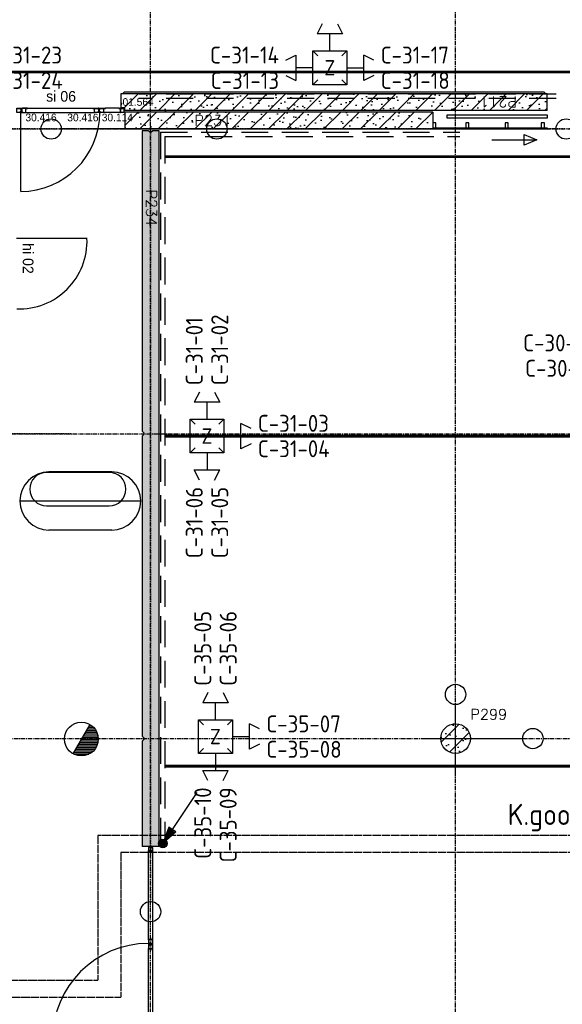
# Model space of a CAD drawing. Extents: x 0 to 1189, y 0 to 841.
# Tile 32 of 44: x 733 to 797, y 218 to 335. Entities that reach past the tile are written whole.
import ezdxf
from ezdxf.enums import TextEntityAlignment as Align

# ---------------------------------------------------------------- set-up
doc = ezdxf.new("R2010")
doc.units = 0
doc.header["$PDSIZE"] = 2
for name, pattern in [('AUSGEZOGEN', [0]), ('B0304', [6, 5, -0.5, 0, -0.5]), ('DASHDOT', [25.4, 12.7, -6.35, 0, -6.35]), ('E0001', [1, 1, 0]), ('E0003', [4.7625, 3.175, -1.5875])]:
    doc.linetypes.add(name, pattern=pattern)
doc.layers.get('0').update_dxf_attribs({"linetype": 'CONTINUOUS'})
for name, color, linetype in [('AB$1A---_ATTRIB', 9, 'CONTINUOUS'), ('AL$1A---_ALGEMEEN', 9, 'CONTINUOUS'), ('AT$1A---_TEKSTK', 15, 'CONTINUOUS'), ('EL63----_LICHTINST', 2, 'CONTINUOUS'), ('EL65----_BEVEILIGING', 2, 'CONTINUOUS'), ('ET6130--_KANALISATIE', 7, 'CONTINUOUS'), ('GOTEN', 3, 'CONTINUOUS'), ('STRAMIEN', 1, 'CONTINUOUS'), ('VITELCODERING', 5, 'CONTINUOUS'), ('VITELDATA', 1, 'CONTINUOUS')]:
    doc.layers.add(name, color=color, linetype=linetype)
doc.styles.add('GBB_ISOP', font='b-gbp3.shx')
doc.styles.add('GBB_ISOT', font='b-gbt3.shx')
doc.styles.add('ROMANS', font='romans.shx', dxfattribs={"height": 300})
doc.styles.get("Standard").update_dxf_attribs({"font": 'ISO'})

# ---------------------------------------------------------------- blocks, each defined once
blk = doc.blocks.new('-STR-P2')
at = {"layer": 'AL$1A---_ALGEMEEN', "linetype": 'DASHDOT', "ltscale": 0.1}
for p, q in [((0, -401), (0, 401)), ((-401, 0), (793, 0))]:
    blk.add_line(p, q, dxfattribs=at)
at = {"layer": 'AL$1A---_ALGEMEEN', "linetype": 'Continuous', "ltscale": 2}
for centre in [(0, 521), (913, 0)]:
    blk.add_circle(centre, 120, dxfattribs=at)
blk.add_point((0, 0), dxfattribs=at)
blk = doc.blocks.new('01564')
at = {"layer": 'AL$1A---_ALGEMEEN', "color": 15, "linetype": 'AUSGEZOGEN'}
for p, q in [((0, 1.5), (0, 48.5)), ((1.5, 50), (38.5, 50)), ((1.5, 1.5), (1.5, 48.5)), ((1.5, 48.5), (38.5, 48.5)), ((40, 1.5), (1.5, 1.5)), ((58.5, 0), (1.5, 0)), ((38.5, 48.5), (38.5, 3)), ((40, 48.5), (40, 3)), ((40, 3), (58.5, 3)), ((58.5, 1.5), (40, 1.5))]:
    blk.add_line(p, q, dxfattribs=at)
for centre, start, end in [((1.5, 48.5), 90, 180), ((1.5, 1.5), 180, 270), ((38.5, 48.5), 0, 90), ((40, 3), 180, 270), ((58.5, 1.5), 0, 90), ((58.5, 1.5), 270, 0)]:
    blk.add_arc(centre, 1.5, start, end, dxfattribs=at)
blk = doc.blocks.new('30114')
at = {"layer": 'AL$1A---_ALGEMEEN', "color": 15, "linetype": 'AUSGEZOGEN'}
for p, q in [((-18.5, 3), (0, 3)), ((0, 1.5), (-18.5, 1.5)), ((0, 0), (-18.5, 0)), ((0, 21.22636), (0, 48.5)), ((0, 3), (0, 21.22636)), ((42, 1.5), (0, 1.5)), ((61.5, 0), (0, 0)), ((1.5, 50), (38.5, 50)), ((1.5, 21.22636), (1.5, 48.5)), ((1.5, 48.5), (38.5, 48.5)), ((1.5, 3), (1.5, 21.22636)), ((38.5, 48.5), (38.5, 43)), ((40, 48.5), (40, 43)), ((40, 43), (48.5, 43)), ((40, 41.5), (48.5, 41.5)), ((48.5, 8.5), (42, 8.5)), ((48.5, 7), (42, 7)), ((42, 3), (61.5, 3)), ((42, 1.5), (61.5, 1.5)), ((48.5, 41.5), (48.5, 21.22636)), ((48.5, 21.22636), (48.5, 8.5)), ((50, 41.5), (50, 21.22636)), ((50, 21.22636), (50, 8.5))]:
    blk.add_line(p, q, dxfattribs=at)
for centre, radius, start, end in [((-18.5, 1.5), 1.5, 90, 180), ((-18.5, 1.5), 1.5, 180, 270), ((1.5, 48.5), 1.5, 90, 180), ((0, 3), 1.5, 270, 0), ((38.5, 48.5), 1.5, 0, 90), ((40, 43), 1.5, 180, 270), ((42, 5), 3.5, 90, 180), ((42, 5), 3.5, 180, 270), ((42, 5), 2, 90, 180), ((42, 5), 2, 180, 270), ((48.5, 41.5), 1.5, 0, 90), ((48.5, 8.5), 1.5, 270, 0), ((61.5, 1.5), 1.5, 0, 90), ((61.5, 1.5), 1.5, 270, 0)]:
    blk.add_arc(centre, radius, start, end, dxfattribs=at)
blk = doc.blocks.new('30416')
at = {"layer": 'AL$1A---_ALGEMEEN', "color": 15, "linetype": 'AUSGEZOGEN'}
for p, q in [((-21.50002, 50), (9.86174, 50.00002)), ((-21.50002, 48.5), (-2.000015, 48.5)), ((-2.000015, 47), (-21.50002, 47)), ((-10, 31.0621), (-10, 41.5)), ((-10, 8.5), (-10, 31.0621)), ((-8.5, 43), (-2, 43)), ((-8.5, 41.5), (-2, 41.5)), ((-8.5, 31.0621), (-8.5, 41.5)), ((-8.5, 8.5), (-8.5, 31.0621)), ((0, 8.5), (-8.5, 8.5)), ((0, 7), (-8.5, 7)), ((-2.000015, 48.5), (9.86174, 48.5)), ((0, 1.5), (0, 7)), ((1.5, 1.5), (1.5, 7)), ((9.861786, 1.5), (1.5, 1.5)), ((9.861786, 0), (1.5, 0)), ((40, 1.500015), (9.861755, 1.5)), ((9.861786, 50), (38.5, 50.00002)), ((9.861786, 48.5), (38.5, 48.50002)), ((58.50002, 0.000015), (9.861786, 0)), ((38.5, 48.5), (38.5, 31.0621)), ((38.5, 31.06212), (38.5, 3.000015)), ((40, 48.5), (40, 31.0621)), ((40, 31.06212), (40, 3.000015)), ((40, 3.000015), (58.5, 3.000015)), ((58.50002, 1.500015), (40, 1.500015))]:
    blk.add_line(p, q, dxfattribs=at)
for centre, radius, start, end in [((-21.50002, 48.5), 1.5, 90, 180), ((-21.50002, 48.5), 1.5, 180, 270), ((-8.5, 41.5), 1.5, 90, 180), ((-8.5, 8.5), 1.5, 180, 270), ((-2.000015, 45), 3.5, 0, 90.00001), ((-2.000015, 45), 2, 0, 90.00001), ((-2.000015, 45), 3.5, 270, 0), ((-2.000015, 45), 2, 270, 0), ((0, 7), 1.5, 0, 90), ((1.5, 1.5), 1.5, 180, 270), ((38.5, 48.5), 1.5, 0, 90.00001), ((40, 3.000015), 1.5, 180, 270), ((58.50002, 1.500015), 1.5, 0, 90.00001), ((58.50002, 1.500015), 1.5, 270, 0)]:
    blk.add_arc(centre, radius, start, end, dxfattribs=at)
blk = doc.blocks.new('30013')
at = {"layer": 'AL$1A---_ALGEMEEN', "color": 15, "linetype": 'AUSGEZOGEN'}
for p, q in [((0, 48.5), (0, 20.92189)), ((0, 20.92189), (0, 1.5)), ((38.50001, 50), (1.500008, 50)), ((38.50001, 48.5), (1.500008, 48.5)), ((1.500008, 48.5), (1.500008, 20.92189)), ((1.500008, 20.92189), (1.500008, 1.5)), ((1.500008, 1.5), (42.00001, 1.5)), ((1.500008, 0), (61.50001, 0)), ((38.50001, 43), (38.50001, 48.5)), ((40.00001, 43), (40.00001, 48.5)), ((48.50001, 43), (40.00001, 43)), ((48.50001, 41.5), (40.00001, 41.5)), ((42.00001, 8.5), (48.50001, 8.5)), ((42.00001, 7), (48.50001, 7)), ((61.50001, 3), (42.00001, 3)), ((42.00001, 1.5), (61.50001, 1.5)), ((48.50001, 20.92189), (48.50001, 41.5)), ((48.50001, 8.5), (48.50001, 20.92189)), ((50.00001, 20.92189), (50.00001, 41.5)), ((50.00001, 8.5), (50.00001, 20.92189))]:
    blk.add_line(p, q, dxfattribs=at)
for centre, radius, start, end in [((1.500008, 1.5), 1.5, 180, 270), ((1.500015, 48.5), 1.5, 90, 180), ((38.49999, 48.5), 1.5, 0, 90), ((39.99999, 43), 1.5, 180, 270), ((41.99999, 5), 3.5, 90, 180), ((41.99999, 5), 3.5, 180, 270), ((41.99999, 5), 2, 90, 180), ((41.99999, 5), 2, 180, 270), ((48.49999, 41.5), 1.5, 0, 90), ((48.49999, 8.5), 1.5, 270, 0), ((61.50001, 1.5), 1.5, 0, 90), ((61.50001, 1.5), 1.5, 270, 0)]:
    blk.add_arc(centre, radius, start, end, dxfattribs=at)
blk = doc.blocks.new('XREF_B-A3-II-114')
at = {"layer": 'AL$1A---_ALGEMEEN', "ltscale": 2}
h = blk.add_hatch(dxfattribs=at)
h.set_pattern_fill('PREFB', color=8, scale=8, angle=360, style=0)
h.set_pattern_definition([(45, (86073.26, 44196.29), (-108.6116, 108.6116), []), (17, (86073.26, 44196.29), (41.26, 127.7242), [0, -130.56, -73.92, 0, -107.52]), (48, (86073.26, 44196.29), (-29.465, 129.875), [0, -129.28, 0, -131.84, 0, -106.24]), (71, (86073.26, 44196.29), (-76.6585, 107.621), [0, -128, 0, -768, -105.28])])
h.paths.add_polyline_path([(85726, 44446), (85769, 44446), (85769, 44416), (90753, 44416), (90753, 44616), (85726, 44616)])
at = {"layer": 'AL$1A---_ALGEMEEN'}
h = blk.add_hatch(dxfattribs=at)
h.set_pattern_fill('PREFB', color=8, scale=8, angle=180, style=0)
h.set_pattern_definition([(225, (86073.26, 44196.29), (108.6116, -108.6116), []), (197, (86073.26, 44196.29), (-41.26, -127.724), [0, -130.56, -73.92, 0, -107.52]), (228, (86073.26, 44196.29), (29.465, -129.875), [0, -129.28, 0, -131.84, 0, -106.24]), (251, (86073.26, 44196.29), (76.6585, -107.621), [0, -128, 0, -768, -105.28])])
h.paths.add_polyline_path([(89403, 44396), (85769, 44396), (85769, 44196), (89403, 44196)])
at = {"layer": 'AL$1A---_ALGEMEEN', "ltscale": 2}
h = blk.add_hatch(dxfattribs=at)
h.set_pattern_fill('PREFB', color=8, scale=8, angle=90, style=0)
h.set_pattern_definition([(135, (86073.26, 42901.29), (-108.6116, -108.6116), []), (107, (86073.26, 42901.29), (-127.7242, 41.26), [0, -130.56, -73.92, 0, -107.52]), (138, (86073.26, 42901.29), (-129.875, -29.465), [0, -129.28, 0, -131.84, 0, -106.24]), (161, (86073.26, 42901.29), (-107.6209, -76.6585), [0, -128, 0, -768, -105.28])])
h.paths.add_polyline_path([(86173, 35721), (86173, 44176), (86073, 44176), (86073, 35746), (86098, 35721)])
h.paths.add_polyline_path([(86048, 35721), (86073, 35746), (86073, 44176), (85973, 44176), (85973, 40626), (85993, 40606), (85993, 40586), (85973, 40566), (85973, 37026), (85993, 37006), (85993, 36986), (85973, 36966), (85973, 35721)])
h = blk.add_hatch(dxfattribs=at)
h.set_pattern_fill('PREFB', color=8, scale=8, angle=180, style=0)
h.set_pattern_definition([(225, (89673.26, 36996.29), (108.61, -108.61), []), (197, (89673.26, 36996.29), (-41.26, -127.724), [0, -130.56, -73.92, 0, -107.52]), (228, (89673.26, 36996.29), (29.465, -129.875), [0, -129.28, 0, -131.84, 0, -106.24]), (251, (89673.26, 36996.29), (76.66, -107.62), [0, -128, 0, -768, -105.28])])
h.paths.add_polyline_path([(89848, 36996, 1), (89498, 36996, 1)])
at = {"layer": 'AL$1A---_ALGEMEEN', "color": 8, "linetype": 'Continuous'}
for p, q in [((85726, 44616), (90753, 44616)), ((85726, 44446), (85726, 44616)), ((90753, 44416), (90753, 44616)), ((85769, 44446), (85726, 44446)), ((85769, 44416), (85769, 44446)), ((90753, 44416), (85769, 44416)), ((89403, 44396), (85769, 44396)), ((85769, 44396), (85769, 44196)), ((89403, 44396), (89403, 44196)), ((85769, 44196), (89403, 44196)), ((89441, 44270), (89403, 44270)), ((89403, 44270), (89403, 44211)), ((89403, 44211), (89441, 44211)), ((89441, 44211), (89441, 44270)), ((89831, 44270), (89793, 44270)), ((89793, 44270), (89793, 44211)), ((89793, 44211), (89831, 44211)), ((89831, 44211), (89831, 44270)), ((90295, 44270), (90257, 44270)), ((90257, 44270), (90257, 44211)), ((90257, 44211), (90295, 44211)), ((90295, 44211), (90295, 44270)), ((90723, 44270), (90685, 44270)), ((90685, 44270), (90685, 44211)), ((90685, 44211), (90723, 44211)), ((90723, 44211), (90723, 44270)), ((85973, 44176), (85973, 40626)), ((86048, 44176), (85973, 44176)), ((86073, 44151), (86048, 44176)), ((86098, 44176), (86073, 44151)), ((86173, 44176), (86098, 44176)), ((86173, 35721), (86173, 44176)), ((85973, 40566), (85973, 37026)), ((85973, 36966), (85973, 35721)), ((86173, 35721), (85973, 35721))]:
    blk.add_line(p, q, dxfattribs=at)
at = {"layer": 'AL$1A---_ALGEMEEN', "color": 8}
for p, q in [((85746, 44616), (85766, 44636)), ((85766, 44636), (90713, 44636)), ((90733, 44616), (90713, 44636))]:
    blk.add_line(p, q, dxfattribs=at)
at = {"layer": 'AL$1A---_ALGEMEEN', "color": 8, "ltscale": 2}
for p, q in [((84620, 44441), (85393, 44441)), ((85701, 44441), (85538, 44441)), ((84540, 43458), (84540, 44391)), ((84600, 44391), (85413, 44391)), ((85721, 44391), (85518, 44391)), ((89573, 44325), (89573, 44365)), ((89573, 44365), (90753, 44365)), ((90753, 44325), (89573, 44325)), ((90753, 44365), (90753, 44325)), ((90481, 44006), (90481, 44132)), ((90481, 44132), (90634, 44069)), ((90100, 44069), (90634, 44069)), ((90634, 44069), (90481, 44006)), ((85323, 42903), (84490, 42903)), ((86048, 34621), (86048, 35673)), ((86098, 34641), (86098, 35653)), ((86048, 33503), (86048, 34516)), ((86098, 33523), (86098, 34496))]:
    blk.add_line(p, q, dxfattribs=at)
at = {"layer": 'AL$1A---_ALGEMEEN', "color": 8, "linetype": 'DASHDOT', "ltscale": 0.5}
for p, q in [((87008, 44196), (78078, 44196)), ((78395, 44196), (86736, 44196)), ((92423, 44196), (85019, 44196)), ((90859, 44196), (85419, 44196)), ((86073, 44221), (86073, 35071)), ((85129, 40596), (76976, 40596))]:
    blk.add_line(p, q, dxfattribs=at)
at = {"layer": 'AL$1A---_ALGEMEEN', "color": 8, "linetype": 'Continuous', "ltscale": 2}
for p, q in [((89403, 44211), (90753, 44211)), ((89403, 44196), (90753, 44196)), ((90753, 44211), (90753, 44196))]:
    blk.add_line(p, q, dxfattribs=at)
at = {"layer": 'AL$1A---_ALGEMEEN', "color": 8, "linetype": 'ByBlock'}
for p, q in [((85584, 40140), (84845, 40140)), ((85614, 40145), (84874, 40145)), ((84531, 39802), (85957, 39802)), ((85585, 39741), (84845, 39741)), ((85614, 39459), (84874, 39459))]:
    blk.add_line(p, q, dxfattribs=at)
at = {"layer": 'AL$1A---_ALGEMEEN', "color": 8, "linetype": 'Continuous'}
for points in [[(85973, 40626), (85993, 40606), (85993, 40586), (85973, 40566)], [(85973, 37026), (85993, 37006), (85993, 36986), (85973, 36966)]]:
    blk.add_lwpolyline(points, dxfattribs=at)
at = {"layer": 'AL$1A---_ALGEMEEN', "color": 8, "linetype": 'Continuous', "ltscale": 2}
for centre in [(84899, 44196), (86856, 44196), (90979, 44196), (86073, 34951)]:
    blk.add_circle(centre, 120, dxfattribs=at)
at = {"layer": 'AL$1A---_ALGEMEEN', "color": 8, "ltscale": 2}
blk.add_circle((89673, 36996), 175, dxfattribs=at)
at = {"layer": 'AL$1A---_ALGEMEEN', "color": 8, "linetype": 'Continuous'}
blk.add_circle((89673, 36996), 175, dxfattribs=at)
at = {"layer": 'AL$1A---_ALGEMEEN', "color": 8, "ltscale": 2}
for centre, radius, start, end in [((84540, 44391), 933, 270, 0), ((84521, 42872), 802, 267.9817, 2.2247), ((86048, 33443), 1133, 90, 180)]:
    blk.add_arc(centre, radius, start, end, dxfattribs=at)
at = {"layer": 'AL$1A---_ALGEMEEN', "color": 8, "linetype": 'ByBlock'}
for centre, radius, start, end in [((84874, 39802), 343, 90, 270), ((84845, 39942), 198, 90, 270), ((85584, 39942), 198, 270, 90), ((85614, 39802), 343, 270, 90)]:
    blk.add_arc(centre, radius, start, end, dxfattribs=at)
at = {"layer": 'AL$1A---_ALGEMEEN', "color": 8, "linetype": 'Continuous', "ltscale": 2}
for p in [(86073, 44196), (86073, 44196), (86073, 44196), (86073, 44196), (89673, 44196), (89673, 44196), (86073, 40596), (86073, 36996)]:
    blk.add_point(p, dxfattribs=at)
at = {"layer": 'STRAMIEN', "color": 8, "linetype": 'B0304', "ltscale": 10}
for p, q in [((86073, 24869), (86073, 85496)), ((89673, 24869), (89673, 85496)), ((21073, 44196), (107983, 44196)), ((21073, 40596), (107983, 40596)), ((21023, 36996), (107938, 36996))]:
    blk.add_line(p, q, dxfattribs=at)
at = {"layer": 'AL$1A---_ALGEMEEN', "color": 8, "ltscale": 2, "xscale": -1, "rotation": 180}
for name, p in [('30013', (84493, 44441)), ('30416', (84561, 44441))]:
    blk.add_blockref(name, p, dxfattribs=at)
at = {"layer": 'AL$1A---_ALGEMEEN', "color": 8, "ltscale": 2, "rotation": 180}
for name, p in [('30416', (85451, 44441)), ('30114', (85519, 44441)), ('01564', (85759, 44441))]:
    blk.add_blockref(name, p, dxfattribs=at)
at = {"layer": 'AL$1A---_ALGEMEEN', "color": 8, "linetype": 'DASHDOT', "ltscale": 0.5}
blk.add_blockref('-STR-P2', (89673, 36996), dxfattribs=at)
at = {"layer": 'AL$1A---_ALGEMEEN', "color": 8, "ltscale": 2, "extrusion": (0, 0, -1), "zscale": -1, "rotation": 270}
for name, p in [('01564', (-86098, 35711)), ('30114', (-86098, 34622)), ('30416', (-86098, 34554))]:
    blk.add_blockref(name, p, dxfattribs=at)
at = {"layer": 'AB$1A---_ATTRIB', "color": 8, "linetype": 'Continuous', "style": 'ROMANS'}
for tag, p, height in [('RUIMTENUMMER', (87442, 75784), 200), ('PEILMAAT', (87388, 75527), 150), ('RUIMTENUMMER', (26337, 75275), 200), ('PEILMAAT', (26282, 75018), 150), ('RUIMTENUMMER', (28654, 73979), 200), ('PEILMAAT', (28600, 73722), 150), ('RUIMTENUMMER', (26337, 72872), 200), ('PEILMAAT', (26282, 72614), 150), ('RUIMTENUMMER', (87442, 71085), 200), ('PEILMAAT', (87388, 70827), 150), ('RUIMTENUMMER', (26601, 70494), 200), ('RUIMTENUMMER', (44704, 70494), 200), ('RUIMTENUMMER', (63062, 70494), 200), ('PEILMAAT', (26547, 70236), 150), ('PEILMAAT', (44650, 70236), 150), ('PEILMAAT', (63008, 70236), 150), ('RUIMTENUMMER', (25709, 68386), 200), ('PEILMAAT', (25654, 68128), 150), ('RUIMTENUMMER', (87442, 66868), 200), ('PEILMAAT', (87388, 66611), 150), ('RUIMTENUMMER', (86686, 65335), 200), ('RUIMTENUMMER', (28777, 65054), 200), ('RUIMTENUMMER', (78665, 65032), 200), ('PEILMAAT', (86631, 65078), 150), ('PEILMAAT', (28722, 64796), 150), ('PEILMAAT', (78611, 64774), 150), ('RUIMTENUMMER', (94007, 64082), 200), ('RUIMTENUMMER', (76130, 63992), 200), ('RUIMTENUMMER', (81543, 63992), 200), ('PEILMAAT', (93953, 63824), 150), ('PEILMAAT', (76076, 63734), 150), ('PEILMAAT', (81488, 63734), 150), ('RUIMTENUMMER', (84341, 63737), 200), ('RUIMTENUMMER', (87793, 63737), 200), ('PEILMAAT', (84286, 63479), 150), ('PEILMAAT', (87738, 63479), 150), ('RUIMTENUMMER', (91439, 63158), 200), ('RUIMTENUMMER', (28777, 63059), 200), ('RUIMTENUMMER', (78665, 63062), 200), ('PEILMAAT', (91385, 62901), 150), ('PEILMAAT', (28722, 62801), 150), ('PEILMAAT', (78611, 62805), 150), ('RUIMTENUMMER', (84600, 60368), 200), ('PEILMAAT', (84546, 60111), 150), ('RUIMTENUMMER', (76130, 53241), 200), ('RUIMTENUMMER', (84607, 53241), 200), ('RUIMTENUMMER', (30604, 53028), 200), ('RUIMTENUMMER', (54379, 53028), 200), ('PEILMAAT', (76076, 52984), 150), ('PEILMAAT', (84553, 52984), 150), ('PEILMAAT', (30550, 52771), 150), ('PEILMAAT', (54325, 52771), 150), ('RUIMTENUMMER', (93702, 49263), 200), ('PEILMAAT', (93647, 49005), 150), ('RUIMTENUMMER', (84528, 46579), 200), ('PEILMAAT', (84474, 46322), 150), ('RUIMTENUMMER', (81571, 43181), 200), ('RUIMTENUMMER', (78360, 43177), 200), ('RUIMTENUMMER', (26316, 42849), 200), ('PEILMAAT', (78306, 42920), 150), ('PEILMAAT', (81517, 42924), 150), ('PEILMAAT', (26262, 42592), 150), ('RUIMTENUMMER', (28812, 41377), 200), ('PEILMAAT', (28757, 41119), 150), ('RUIMTENUMMER', (26316, 40511), 200), ('PEILMAAT', (26262, 40253), 150), ('RUIMTENUMMER', (84742, 39845), 200), ('PEILMAAT', (84687, 39588), 150), ('RUIMTENUMMER', (76067, 38649), 200), ('PEILMAAT', (76012, 38391), 150), ('RUIMTENUMMER', (79485, 38210), 200), ('RUIMTENUMMER', (81709, 38210), 200), ('RUIMTENUMMER', (26547, 38136), 200), ('PEILMAAT', (79430, 37952), 150), ('PEILMAAT', (81654, 37952), 150), ('PEILMAAT', (26493, 37878), 150), ('RUIMTENUMMER', (44826, 37734), 200), ('RUIMTENUMMER', (62880, 37734), 200), ('PEILMAAT', (44772, 37477), 150), ('PEILMAAT', (62825, 37477), 150), ('RUIMTENUMMER', (80669, 36367), 200), ('RUIMTENUMMER', (25342, 36256), 200), ('PEILMAAT', (80614, 36109), 150), ('PEILMAAT', (25288, 35999), 150), ('RUIMTENUMMER', (91184, 35271), 200), ('RUIMTENUMMER', (98529, 35271), 200), ('PEILMAAT', (91129, 35013), 150), ('PEILMAAT', (98475, 35013), 150), ('RUIMTENUMMER', (28777, 32678), 200), ('RUIMTENUMMER', (80669, 32690), 200), ('PEILMAAT', (28723, 32420), 150), ('PEILMAAT', (80614, 32433), 150), ('RUIMTENUMMER', (28777, 30449), 200), ('PEILMAAT', (28723, 30192), 150), ('RUIMTENUMMER', (81104, 27867), 200), ('RUIMTENUMMER', (83871, 27864), 200), ('PEILMAAT', (81049, 27610), 150), ('PEILMAAT', (83817, 27607), 150)]:
    blk.add_attdef(tag, p, '', height=height, dxfattribs=at)
for tag, p, height in [('RUIMTENUMMER', (25294, 72567), 200), ('PEILMAAT', (25552, 72512), 150), ('RUIMTENUMMER', (25280, 40147), 200), ('PEILMAAT', (25537, 40093), 150)]:
    blk.add_attdef(tag, p, '', height=height, rotation=90, dxfattribs=at)
at = {"layer": 'AT$1A---_TEKSTK', "color": 8, "ltscale": 2}
for s, height, style, p in [('si 06', 125, 'GBB_ISOT', (84840, 44519)), ('01.564', 90, 'GBB_ISOP', (85742, 44470)), ('30.416', 90, 'GBB_ISOP', (84596, 44287)), ('30.416', 90, 'GBB_ISOP', (85090, 44287)), ('30.114', 90, 'GBB_ISOP', (85497, 44287)), ('P231', 125, 'ROMANS', (86591, 44235)), ('P299', 125, 'ROMANS', (89848, 37220))]:
    blk.add_text(s, height=height, dxfattribs=dict(at, style=style)).set_placement(p)
for s, rotation, style, p in [('P211', 180, 'ROMANS', (90398, 44579)), ('P234', 270, 'ROMANS', (86022, 43481)), ('hi 02', 270, 'GBB_ISOT', (84565, 42848))]:
    blk.add_text(s, height=125, rotation=rotation, dxfattribs=dict(at, style=style)).set_placement(p)
blk = doc.blocks.new('ESK1202A')
at = {"color": 0, "linetype": 'Continuous'}
blk.add_line((4, 6), (0, 0), dxfattribs=at)
at = {"color": 0}
for points in [[(0, 0), (1.53, 1.39), (0.69, 1.94), (0, 0)], [(1.11, 1.66), (1.11, 1.66)]]:
    blk.add_lwpolyline(points, dxfattribs=at)
for points in [[(0.23, 0.34), (1.36, 1.37), (0.74, 1.79)], [(0.46, 0.69), (1.2, 1.36), (0.8, 1.63)], [(0.69, 1.03), (1.04, 1.35), (0.85, 1.48)]]:
    blk.add_lwpolyline(points, close=True, dxfattribs=at)
for radius in [0.5, 0.4, 0.3, 0.2, 0.1]:
    blk.add_circle((0, 0), radius, dxfattribs=at)
at = {"flags": 1}
blk.add_attdef('LD', (4, 0), '', height=1.8, dxfattribs=at)
blk = doc.blocks.new('ESDRM')
blk.add_line((1, 1.73), (-1, -1.73))
at = {"color": 0}
for p, q in [((0.69, 1.2), (1.6, 1.2)), ((0.81, 1.4), (1.43, 1.4)), ((0.92, 1.6), (1.2, 1.6)), ((0, 0), (2, 0)), ((0.12, 0.2), (1.99, 0.2)), ((0.23, 0.4), (1.96, 0.4)), ((0.35, 0.6), (1.91, 0.6)), ((0.46, 0.8), (1.83, 0.8)), ((0.58, 1), (1.73, 1)), ((-0.58, -1), (1.73, -1)), ((-0.46, -0.8), (1.83, -0.8)), ((-0.35, -0.6), (1.91, -0.6)), ((-0.23, -0.4), (1.96, -0.4)), ((-0.12, -0.2), (1.99, -0.2)), ((-0.92, -1.6), (1.2, -1.6)), ((-0.87, -1.8), (0.87, -1.8)), ((-0.81, -1.4), (1.43, -1.4)), ((-0.69, -1.2), (1.6, -1.2))]:
    blk.add_line(p, q, dxfattribs=at)
blk.add_circle((0, 0), 2)
blk.add_attdef('GROEPSNUMMER', (3.22, -1.28), '', height=2.5)
blk = doc.blocks.new('$DAT003')
for p, q in [((3.2, 0.9), (2, 1.5)), ((2, -1.5), (2, 1.5)), ((0, 0), (2, 0)), ((3.2, -0.9), (2, -1.5))]:
    blk.add_line(p, q)
blk = doc.blocks.new('DAT030')
for p, q in [((-2, 2), (-1.41, 1.41)), ((-2, -2), (-2, 2)), ((-2, 2), (2, 2)), ((2, 2), (1.41, 1.41)), ((2, 2), (2, -2)), ((-1.41, -1.41), (-2, -2)), ((2, -2), (-2, -2)), ((1.41, -1.41), (2, -2))]:
    blk.add_line(p, q)
at = {"color": 4}
blk.add_attdef('NR', text='', height=1.8, dxfattribs=at).set_placement((0, 0), align=Align.MIDDLE)

msp = doc.modelspace()

# ---------------------------------------------------------------- linework, layer by layer
at = {"layer": 'GOTEN', "linetype": 'E0003'}
for p, q in [((796.21, 325.88), (746.95, 325.88)), ((796.21, 325.38), (746.95, 325.38)), ((749.53, 321.38), (784.86, 321.38)), ((749.53, 321.38), (749.53, 237.01)), ((750.03, 320.88), (784.86, 320.88)), ((750.03, 320.88), (750.03, 237.01))]:
    msp.add_line(p, q, dxfattribs=at)
at = {"layer": 'GOTEN', "linetype": 'E0001'}
for p, q in [((742.12, 238.33), (742.12, 221.22)), ((855.83, 238.33), (742.12, 238.33)), ((744.82, 236.33), (744.82, 219.22)), ((855.83, 236.33), (744.82, 236.33)), ((663.5, 221.22), (742.12, 221.22)), ((719.87, 219.22), (744.82, 219.22))]:
    msp.add_line(p, q, dxfattribs=at)
at = {"layer": 'GOTEN', "linetype": 'DASHDOT', "const_width": 0.35}
for points in [[(675, 328.5), (838, 328.5)], [(856, 318.5), (750, 318.5)], [(856, 285.5), (750, 285.5)], [(856, 246.5), (750, 246.5)]]:
    msp.add_lwpolyline(points, dxfattribs=at)

# ---------------------------------------------------------------- block references
at = {"xscale": 0.01, "yscale": 0.01, "zscale": 0.01}
msp.add_blockref('XREF_B-A3-II-114', (-112.39, -120.19), dxfattribs=at)
at = {"layer": 'EL63----_LICHTINST', "linetype": 'E0001'}
msp.add_blockref('ESK1202A', (749.79, 237.38), dxfattribs=at)
at = {"layer": 'EL65----_BEVEILIGING', "linetype": 'E0001'}
msp.add_blockref('ESDRM', (740.17, 249.71), dxfattribs=at)
at = {"layer": 'VITELDATA'}
for p, rotation in [((769.5, 331), 90), ((767.5, 329), 180), ((755, 287.5), 90), ((755, 283.5), 270), ((756, 252), 90), ((756, 248), 270)]:
    msp.add_blockref('$DAT003', p, dxfattribs=dict(at, rotation=rotation))
for p in [(769.5, 329), (755, 285.5), (756, 250)]:
    msp.add_blockref('DAT030', p, dxfattribs=at).add_auto_attribs({'NR': 'Z'})
for p in [(771.5, 329), (757, 285.5), (758, 250)]:
    msp.add_blockref('$DAT003', p, dxfattribs=at)

# ---------------------------------------------------------------- texts
at = {"layer": 'ET6130--_KANALISATIE', "color": 2, "linetype": 'E0001'}
msp.add_text('K.goot 200/60/60', height=2.5, dxfattribs=at).set_placement((790.5, 239.56))
at = {"layer": 'VITELCODERING'}
for s, p in [('C-31-23', (729.5, 329.5)), ('C-31-17', (775.5, 329.5)), ('C-31-24', (729.5, 326.5)), ('C-31-18', (775.5, 326.5)), ('C-31-03', (761, 286)), ('C-31-04', (761, 283)), ('C-35-07', (762, 250.5)), ('C-35-08', (762, 247.5))]:
    msp.add_text(s, height=2, dxfattribs=at).set_placement(p)
for s, p in [('C-31-14', (763.5, 329.5)), ('C-31-13', (763.5, 326.5)), ('C-30-20', (801, 295.5)), ('C-30-19', (801, 292.5))]:
    msp.add_text(s, height=2, dxfattribs=at).set_placement(p, align=Align.RIGHT)
for s, p in [('C-31-01', (754.5, 291.5)), ('C-31-02', (757.5, 291.5)), ('C-35-05', (755.5, 256)), ('C-35-06', (758.5, 256))]:
    msp.add_text(s, height=2, rotation=90, dxfattribs=at).set_placement(p)
for s, p in [('C-31-06', (754.5, 279.5)), ('C-31-05', (757.5, 279.5)), ('C-35-10', (755.5, 244)), ('C-35-09', (758.5, 244))]:
    msp.add_text(s, height=2, rotation=90, dxfattribs=at).set_placement(p, align=Align.RIGHT)

doc.saveas('drawing.dxf')
